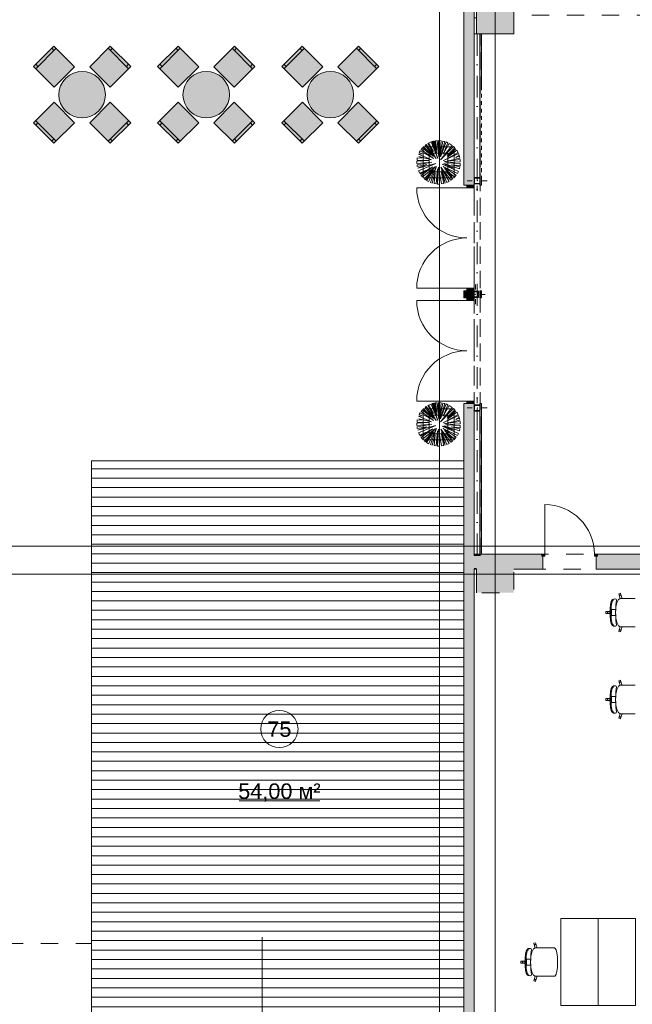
# Model space of a CAD drawing. Header units: millimetres. Extents: x -14761 to 157739, y -22400 to 107990.
# Tile 37 of 256: x 28786 to 38660, y 29070 to 44929. Entities that reach past the tile are written whole.
import ezdxf

# ---------------------------------------------------------------- set-up
doc = ezdxf.new("R2010")
doc.units = ezdxf.units.MM
doc.header["$MEASUREMENT"] = 0
for name, pattern in [('Невидимая', [391.222223, 282.222223, -109]), ('Штриховая', [564.444447, 282.222223, -282.222223]), ('Штрихпунктирная', [670.277762, 352.777767, -176.388884, 0, -141.111112])]:
    doc.linetypes.add(name, pattern=pattern)
for name, color, linetype in [('Интерьер - Мебель', 7, 'Continuous'), ('Конструктив - ГКЛ', 7, 'Continuous'), ('Конструктив - Колонны', 7, 'Continuous'), ('Конструктив - Стена сущ для Кладочного плана', 7, 'Continuous'), ('Конструктив - Стены Блок 200 нов', 7, 'Continuous'), ('Конструктив - Стены наружние фасад', 7, 'Continuous'), ('УЛИЦА_Стойки стропильные', 7, 'Continuous'), ('Элемент Модели - Зона', 7, 'Continuous'), ('Элемент модели - Зоны уличных помещений', 7, 'Continuous'), ('Элемент Модели - Оси', 7, 'Continuous'), ('Элемент модели - Оси Улица Бани', 7, 'Continuous')]:
    doc.layers.add(name, color=color, linetype=linetype)
doc.styles.add('СГЕНЕРИР_СТИЛЬ_1', font='txt')

msp = doc.modelspace()

# ---------------------------------------------------------------- hatches: boundary and pattern name
at = {"linetype": 'Continuous', "lineweight": 15, "true_color": 0xb1b1b1}
h = msp.add_hatch(dxfattribs=at)
h.set_pattern_fill('Настил_01', color=253, style=0, pattern_type=2)
h.set_pattern_definition([(0, (0, 0), (0, 152), [])])
h.paths.add_polyline_path([(35945, 28825), (35945, 37825), (29945, 37825), (29945, 28825)])
at = {"layer": 'Интерьер - Мебель', "linetype": 'Continuous', "lineweight": 0, "true_color": 0xffffff}
for points in [[(29342, 43843), (29671, 44172), (29339, 44504), (29010, 44175)], [(29915, 44172), (30244, 43843), (30576, 44175), (30247, 44504)], [(31342, 43843), (31671, 44172), (31339, 44504), (31010, 44175)], [(31915, 44172), (32244, 43843), (32576, 44175), (32247, 44504)], [(33342, 43843), (33671, 44172), (33339, 44504), (33010, 44175)], [(33915, 44172), (34244, 43843), (34576, 44175), (34247, 44504)], [(29528, 43986, 1), (30058, 43456, 1)], [(31528, 43986, 1), (32058, 43456, 1)], [(33528, 43986, 1), (34058, 43456, 1)], [(29671, 43270), (29342, 43599), (29010, 43266), (29339, 42938)], [(30244, 43599), (29915, 43270), (30247, 42938), (30576, 43266)], [(31671, 43270), (31342, 43599), (31010, 43266), (31339, 42938)], [(32244, 43599), (31915, 43270), (32247, 42938), (32576, 43266)], [(33671, 43270), (33342, 43599), (33010, 43266), (33339, 42938)], [(34244, 43599), (33915, 43270), (34247, 42938), (34576, 43266)]]:
    msp.add_hatch(color=7, dxfattribs=at).paths.add_polyline_path(points)
at = {"layer": 'Конструктив - ГКЛ', "linetype": 'Continuous', "lineweight": 0, "true_color": 0x000000}
for points in [[(36227, 44695), (36202, 44695), (36202, 42385), (36210, 42385), (36210, 42285), (36202, 42285), (36202, 42262), (36227, 42262)], [(36227, 40447), (36227, 40562), (36202, 40562), (36202, 40447)], [(36227, 38747), (36202, 38747), (36202, 38725), (36210, 38725), (36210, 38625), (36202, 38625), (36202, 36320), (36227, 36320)], [(36202, 36300), (36227, 36300), (36227, 36320), (36202, 36320)]]:
    msp.add_hatch(color=18, dxfattribs=at).paths.add_polyline_path(points)
at = {"layer": 'Конструктив - Колонны', "linetype": 'Continuous', "lineweight": 0, "true_color": 0x000000}
for points in [[(36150, 45300), (36150, 44700), (36750, 44700), (36750, 45300)], [(36150, 36300), (36150, 36100), (36750, 36100), (36750, 36300), (36227, 36300), (36202, 36300)], [(36150, 36100), (36150, 36080), (36750, 36080), (36750, 36082), (36750, 36100)], [(36750, 36080), (36150, 36080), (36150, 35700), (36750, 35700)]]:
    msp.add_hatch(color=18, dxfattribs=at).paths.add_polyline_path(points)
at = {"layer": 'Конструктив - Стены Блок 200 нов', "linetype": 'Continuous', "lineweight": 0, "true_color": 0x000000}
for points in [[(36202, 36320), (36110, 36320), (36110, 36300), (36202, 36300)], [(37200, 36320), (36227, 36320), (36227, 36300), (37200, 36300)], [(38100, 36300), (41880, 36300), (41880, 36320), (38100, 36320)], [(35990, 36100), (35990, 36300), (35960, 36300), (35960, 36100)], [(36110, 36100), (36110, 36300), (35990, 36300), (35990, 36100)], [(36110, 36300), (36110, 36100), (36150, 36100), (36150, 36300)], [(36750, 36100), (37200, 36100), (37200, 36290), (37200, 36300), (36750, 36300)], [(37220, 36080), (37220, 36290), (37200, 36290), (37200, 36100), (37200, 36080)], [(38100, 36080), (38100, 36100), (38100, 36290), (38080, 36290), (38080, 36080)], [(38100, 36300), (38100, 36290), (38100, 36100), (41900, 36100), (41900, 36300)], [(36110, 36100), (36110, 36080), (36150, 36080), (36150, 36100)], [(36750, 36080), (37200, 36080), (37200, 36100), (36750, 36100)], [(44700, 36100), (38100, 36100), (38100, 36080), (44700, 36080)]]:
    msp.add_hatch(color=18, dxfattribs=at).paths.add_polyline_path(points)
at = {"layer": 'Конструктив - Стены Блок 200 нов', "linetype": 'Continuous', "lineweight": 0, "true_color": 0x7f7f7f}
for points in [[(37200, 36320), (37200, 36290), (37250, 36290), (37250, 36320)], [(38100, 36290), (38100, 36320), (38050, 36320), (38050, 36290)]]:
    msp.add_hatch(color=8, dxfattribs=at).paths.add_polyline_path(points)
at = {"layer": 'Конструктив - Стены наружние фасад', "linetype": 'Continuous', "lineweight": 0, "true_color": 0x000000}
for points in [[(35945, 54100), (35945, 42262), (35960, 42262), (35960, 54100)], [(35990, 53700), (35960, 53700), (35960, 42262), (35990, 42262)], [(35990, 53700), (35990, 42262), (36110, 42262), (36110, 53700)], [(35945, 40447), (35960, 40447), (35960, 40562), (35945, 40562)], [(35960, 40562), (35960, 40447), (35990, 40447), (35990, 40562)], [(35990, 40447), (36110, 40447), (36110, 40455), (36080, 40455), (36080, 40555), (36110, 40555), (36110, 40562), (35990, 40562)], [(36110, 40547), (36088, 40547), (36088, 40463), (36110, 40463)], [(35945, 25850), (35960, 25850), (35960, 38747), (35945, 38747)], [(35990, 38747), (35960, 38747), (35960, 36300), (35990, 36300)], [(35990, 36300), (36110, 36300), (36110, 38747), (35990, 38747)], [(35960, 36100), (35960, 25850), (35990, 25850), (35990, 36100)], [(35990, 36100), (35990, 25850), (36110, 25850), (36110, 36100)]]:
    msp.add_hatch(color=18, dxfattribs=at).paths.add_polyline_path(points)
at = {"layer": 'Конструктив - Стены наружние фасад', "linetype": 'Continuous', "lineweight": 0, "true_color": 0x7f7f7f}
for points in [[(36110, 42262), (35995, 42262), (35995, 42223), (36110, 42223)], [(35995, 40562), (36110, 40562), (36110, 40603), (35995, 40603)], [(36110, 40447), (35995, 40447), (35995, 40407), (36110, 40407)], [(35995, 38747), (36110, 38747), (36110, 38787), (35995, 38787)]]:
    msp.add_hatch(color=8, dxfattribs=at).paths.add_polyline_path(points)
at = {"layer": 'УЛИЦА_Стойки стропильные', "linetype": 'Continuous', "lineweight": 0, "true_color": 0x424b4b}
for points in [[(36115, 42345), (36110, 42345), (36110, 42285), (36202, 42285), (36202, 42293), (36118, 42293), (36118, 42377), (36202, 42377), (36202, 42385), (36115, 42385)], [(36110, 42345), (36115, 42345), (36115, 42385), (36110, 42385)], [(36202, 42377), (36202, 42293), (36202, 42285), (36210, 42285), (36210, 42385), (36202, 42385)], [(36080, 40555), (36080, 40455), (36110, 40455), (36110, 40463), (36088, 40463), (36088, 40547), (36110, 40547), (36110, 40555)], [(36172, 40463), (36110, 40463), (36110, 40455), (36180, 40455), (36180, 40555), (36110, 40555), (36110, 40547), (36172, 40547)], [(36110, 38713), (36115, 38713), (36115, 38625), (36202, 38625), (36202, 38633), (36118, 38633), (36118, 38717), (36202, 38717), (36202, 38725), (36110, 38725)], [(36110, 38625), (36115, 38625), (36115, 38713), (36110, 38713)], [(36202, 38717), (36202, 38633), (36202, 38625), (36210, 38625), (36210, 38725), (36202, 38725)]]:
    msp.add_hatch(color=139, dxfattribs=at).paths.add_polyline_path(points)

# ---------------------------------------------------------------- linework, layer by layer
at = {"color": 7, "linetype": 'Continuous', "lineweight": 15}
msp.add_lwpolyline([(36150, 45300), (36750, 45300), (36750, 44700), (36150, 44700)], close=True, dxfattribs=at)
at = {"color": 7, "linetype": 'Continuous', "lineweight": 15, "flags": 128}
msp.add_lwpolyline([(35945, 28825), (35945, 37825), (29945, 37825), (29945, 28825)], close=True, dxfattribs=at)
at = {"layer": 'Интерьер - Мебель', "color": 7, "linetype": 'Continuous', "lineweight": 15}
for p, q in [((29045, 44140), (29374, 44469)), ((29339, 44433), (29303, 44469)), ((30212, 44469), (30541, 44140)), ((30247, 44433), (30283, 44469)), ((31045, 44140), (31374, 44469)), ((31339, 44433), (31303, 44469)), ((32212, 44469), (32541, 44140)), ((32247, 44433), (32283, 44469)), ((33045, 44140), (33374, 44469)), ((33339, 44433), (33303, 44469)), ((34212, 44469), (34541, 44140)), ((34247, 44433), (34283, 44469)), ((29081, 44175), (29045, 44210)), ((30506, 44175), (30541, 44210)), ((31081, 44175), (31045, 44210)), ((32506, 44175), (32541, 44210)), ((33081, 44175), (33045, 44210)), ((34506, 44175), (34541, 44210)), ((29374, 42973), (29045, 43302)), ((30541, 43302), (30212, 42973)), ((31374, 42973), (31045, 43302)), ((32541, 43302), (32212, 42973)), ((33374, 42973), (33045, 43302)), ((34541, 43302), (34212, 42973)), ((29081, 43266), (29045, 43231)), ((30506, 43266), (30541, 43231)), ((31081, 43266), (31045, 43231)), ((32506, 43266), (32541, 43231)), ((33081, 43266), (33045, 43231)), ((34506, 43266), (34541, 43231)), ((29339, 43008), (29303, 42973)), ((30247, 43008), (30283, 42973)), ((31339, 43008), (31303, 42973)), ((32247, 43008), (32283, 42973)), ((33339, 43008), (33303, 42973)), ((34247, 43008), (34283, 42973)), ((35515, 42981), (35487, 42978)), ((35487, 42978), (35510, 42827)), ((35544, 42713), (35515, 42981)), ((35581, 42979), (35538, 42981)), ((35538, 42981), (35544, 42713)), ((35559, 42724), (35581, 42979)), ((35277, 42864), (35256, 42838)), ((35256, 42838), (35454, 42692)), ((35418, 42746), (35277, 42864)), ((35288, 42881), (35288, 42381)), ((35788, 42881), (35288, 42881)), ((35456, 42728), (35293, 42881)), ((35293, 42881), (35418, 42746)), ((35340, 42920), (35319, 42904)), ((35319, 42904), (35456, 42728)), ((35498, 42693), (35340, 42920)), ((35456, 42806), (35362, 42934)), ((35362, 42934), (35498, 42693)), ((35416, 42959), (35375, 42941)), ((35375, 42941), (35456, 42806)), ((35523, 42695), (35416, 42959)), ((35445, 42969), (35432, 42965)), ((35432, 42965), (35523, 42695)), ((35508, 42778), (35445, 42969)), ((35474, 42975), (35453, 42971)), ((35453, 42971), (35508, 42778)), ((35510, 42827), (35474, 42975)), ((35607, 42975), (35559, 42724)), ((35567, 42719), (35637, 42967)), ((35658, 42960), (35567, 42719)), ((35567, 42672), (35759, 42903)), ((35780, 42884), (35567, 42672)), ((35637, 42967), (35607, 42975)), ((35611, 42762), (35687, 42948)), ((35710, 42936), (35611, 42762)), ((35687, 42948), (35658, 42960)), ((35678, 42741), (35798, 42866)), ((35813, 42848), (35678, 42741)), ((35679, 42716), (35813, 42848)), ((35830, 42825), (35679, 42716)), ((35759, 42903), (35710, 42936)), ((35798, 42866), (35780, 42884)), ((35788, 42381), (35788, 42881)), ((35851, 42790), (35830, 42825)), ((35195, 42703), (35190, 42667)), ((35190, 42667), (35379, 42659)), ((35270, 42698), (35195, 42703)), ((35271, 42767), (35214, 42764)), ((35214, 42764), (35425, 42670)), ((35425, 42670), (35219, 42723)), ((35219, 42723), (35270, 42698)), ((35241, 42816), (35226, 42790)), ((35226, 42790), (35271, 42767)), ((35454, 42692), (35241, 42816)), ((35388, 42781), (35388, 42481)), ((35688, 42781), (35388, 42781)), ((35609, 42656), (35851, 42790)), ((35859, 42772), (35609, 42656)), ((35630, 42641), (35882, 42700)), ((35885, 42678), (35630, 42641)), ((35688, 42481), (35688, 42781)), ((35813, 42711), (35870, 42744)), ((35874, 42730), (35813, 42711)), ((35870, 42744), (35859, 42772)), ((35882, 42700), (35874, 42730)), ((35888, 42638), (35885, 42678)), ((35379, 42659), (35188, 42648)), ((35188, 42648), (35188, 42615)), ((35188, 42615), (35428, 42635)), ((35428, 42635), (35190, 42592)), ((35190, 42592), (35194, 42564)), ((35194, 42564), (35348, 42594)), ((35201, 42536), (35492, 42612)), ((35348, 42594), (35201, 42536)), ((35492, 42612), (35215, 42496)), ((35233, 42459), (35325, 42501)), ((35243, 42443), (35444, 42561)), ((35325, 42501), (35243, 42443)), ((35444, 42561), (35258, 42422)), ((35279, 42396), (35487, 42563)), ((35487, 42563), (35309, 42367)), ((35327, 42351), (35454, 42506)), ((35454, 42506), (35343, 42340)), ((35376, 42321), (35503, 42564)), ((35503, 42564), (35409, 42306)), ((35498, 42283), (35518, 42525)), ((35518, 42525), (35519, 42281)), ((35555, 42281), (35537, 42556)), ((35537, 42556), (35586, 42284)), ((35708, 42325), (35573, 42555)), ((35573, 42555), (35735, 42342)), ((35644, 42297), (35586, 42511)), ((35586, 42511), (35668, 42306)), ((35857, 42486), (35593, 42604)), ((35593, 42604), (35792, 42532)), ((35820, 42423), (35611, 42566)), ((35611, 42566), (35840, 42453)), ((35792, 42532), (35624, 42610)), ((35624, 42610), (35872, 42526)), ((35754, 42401), (35632, 42533)), ((35632, 42533), (35793, 42391)), ((35648, 42625), (35888, 42638)), ((35888, 42613), (35648, 42625)), ((35881, 42561), (35743, 42591)), ((35743, 42591), (35884, 42575)), ((35872, 42526), (35881, 42561)), ((35884, 42575), (35888, 42613)), ((35215, 42496), (35233, 42459)), ((35258, 42422), (35279, 42396)), ((35288, 42381), (35788, 42381)), ((35309, 42367), (35327, 42351)), ((35388, 42481), (35688, 42481)), ((35434, 42297), (35484, 42460)), ((35484, 42460), (35464, 42289)), ((35621, 42291), (35577, 42486)), ((35577, 42486), (35644, 42297)), ((35764, 42364), (35652, 42489)), ((35652, 42489), (35754, 42401)), ((35735, 42342), (35764, 42364)), ((35793, 42391), (35820, 42423)), ((35840, 42453), (35857, 42486)), ((35343, 42340), (35376, 42321)), ((35409, 42306), (35434, 42297)), ((35464, 42289), (35498, 42283)), ((35519, 42281), (35555, 42281)), ((35586, 42284), (35621, 42291)), ((35668, 42306), (35708, 42325)), ((35340, 38700), (35319, 38684)), ((35498, 38473), (35340, 38700)), ((35456, 38586), (35362, 38714)), ((35362, 38714), (35498, 38473)), ((35416, 38739), (35375, 38721)), ((35375, 38721), (35456, 38586)), ((35523, 38475), (35416, 38739)), ((35445, 38748), (35432, 38745)), ((35432, 38745), (35523, 38475)), ((35508, 38558), (35445, 38748)), ((35474, 38755), (35453, 38751)), ((35453, 38751), (35508, 38558)), ((35510, 38607), (35474, 38755)), ((35515, 38760), (35487, 38757)), ((35487, 38757), (35510, 38607)), ((35544, 38493), (35515, 38760)), ((35581, 38759), (35538, 38761)), ((35538, 38761), (35544, 38493)), ((35559, 38504), (35581, 38759)), ((35607, 38754), (35559, 38504)), ((35567, 38499), (35637, 38747)), ((35658, 38740), (35567, 38499)), ((35637, 38747), (35607, 38754)), ((35611, 38542), (35687, 38728)), ((35710, 38716), (35611, 38542)), ((35687, 38728), (35658, 38740)), ((35759, 38683), (35710, 38716)), ((35271, 38547), (35214, 38543)), ((35214, 38543), (35425, 38450)), ((35241, 38596), (35226, 38569)), ((35226, 38569), (35271, 38547)), ((35454, 38471), (35241, 38596)), ((35277, 38644), (35256, 38618)), ((35256, 38618), (35454, 38471)), ((35418, 38525), (35277, 38644)), ((35288, 38661), (35288, 38161)), ((35788, 38661), (35288, 38661)), ((35456, 38507), (35293, 38661)), ((35293, 38661), (35418, 38525)), ((35319, 38684), (35456, 38507)), ((35388, 38561), (35388, 38261)), ((35688, 38561), (35388, 38561)), ((35567, 38452), (35759, 38683)), ((35780, 38664), (35567, 38452)), ((35609, 38436), (35851, 38569)), ((35859, 38552), (35609, 38436)), ((35678, 38520), (35798, 38646)), ((35813, 38628), (35678, 38520)), ((35679, 38496), (35813, 38628)), ((35830, 38605), (35679, 38496)), ((35688, 38261), (35688, 38561)), ((35798, 38646), (35780, 38664)), ((35788, 38161), (35788, 38661)), ((35851, 38569), (35830, 38605)), ((35870, 38524), (35859, 38552)), ((35379, 38439), (35188, 38428)), ((35188, 38428), (35188, 38395)), ((35188, 38395), (35428, 38414)), ((35195, 38483), (35190, 38447)), ((35190, 38447), (35379, 38439)), ((35428, 38414), (35190, 38372)), ((35270, 38478), (35195, 38483)), ((35201, 38316), (35492, 38392)), ((35492, 38392), (35215, 38276)), ((35425, 38450), (35219, 38502)), ((35219, 38502), (35270, 38478)), ((35857, 38266), (35593, 38383)), ((35593, 38383), (35792, 38312)), ((35792, 38312), (35624, 38390)), ((35624, 38390), (35872, 38306)), ((35630, 38421), (35882, 38479)), ((35885, 38458), (35630, 38421)), ((35648, 38405), (35888, 38418)), ((35888, 38393), (35648, 38405)), ((35813, 38491), (35870, 38524)), ((35874, 38509), (35813, 38491)), ((35882, 38479), (35874, 38509)), ((35884, 38355), (35888, 38393)), ((35888, 38418), (35885, 38458)), ((35190, 38372), (35194, 38344)), ((35194, 38344), (35348, 38374)), ((35348, 38374), (35201, 38316)), ((35215, 38276), (35233, 38239)), ((35233, 38239), (35325, 38281)), ((35243, 38222), (35444, 38341)), ((35325, 38281), (35243, 38222)), ((35444, 38341), (35258, 38201)), ((35279, 38175), (35487, 38343)), ((35487, 38343), (35309, 38146)), ((35327, 38131), (35454, 38285)), ((35454, 38285), (35343, 38120)), ((35376, 38100), (35503, 38344)), ((35388, 38261), (35688, 38261)), ((35503, 38344), (35409, 38085)), ((35434, 38077), (35484, 38240)), ((35484, 38240), (35464, 38069)), ((35498, 38063), (35518, 38305)), ((35518, 38305), (35519, 38061)), ((35555, 38061), (35537, 38336)), ((35537, 38336), (35586, 38064)), ((35708, 38105), (35573, 38334)), ((35573, 38334), (35735, 38122)), ((35621, 38071), (35577, 38266)), ((35577, 38266), (35644, 38077)), ((35644, 38077), (35586, 38290)), ((35586, 38290), (35668, 38086)), ((35820, 38203), (35611, 38346)), ((35611, 38346), (35840, 38233)), ((35754, 38181), (35632, 38313)), ((35632, 38313), (35793, 38171)), ((35764, 38143), (35652, 38269)), ((35652, 38269), (35754, 38181)), ((35881, 38341), (35743, 38370)), ((35743, 38370), (35884, 38355)), ((35840, 38233), (35857, 38266)), ((35872, 38306), (35881, 38341)), ((35258, 38201), (35279, 38175)), ((35288, 38161), (35788, 38161)), ((35309, 38146), (35327, 38131)), ((35343, 38120), (35376, 38100)), ((35409, 38085), (35434, 38077)), ((35464, 38069), (35498, 38063)), ((35519, 38061), (35555, 38061)), ((35586, 38064), (35621, 38071)), ((35668, 38086), (35708, 38105)), ((35735, 38122), (35764, 38143)), ((35793, 38171), (35820, 38203)), ((38444, 35683), (38442, 35679)), ((38467, 35690), (38444, 35683)), ((38470, 35688), (38467, 35690)), ((38482, 35653), (38470, 35688)), ((38313, 35537), (38309, 35511)), ((38321, 35557), (38313, 35537)), ((38341, 35588), (38321, 35557)), ((38324, 35509), (38329, 35534)), ((38329, 35534), (38336, 35555)), ((38336, 35555), (38343, 35568)), ((38354, 35598), (38341, 35588)), ((38343, 35568), (38353, 35580)), ((38353, 35580), (38359, 35589)), ((38390, 35601), (38354, 35598)), ((38359, 35589), (38365, 35595)), ((38365, 35595), (38367, 35599)), ((38402, 35595), (38390, 35601)), ((38396, 35503), (38402, 35549)), ((38411, 35542), (38396, 35468)), ((38405, 35577), (38402, 35595)), ((38402, 35549), (38405, 35577)), ((38435, 35592), (38411, 35542)), ((38463, 35609), (38435, 35592)), ((38442, 35679), (38453, 35643)), ((38454, 35655), (38453, 35649)), ((38453, 35649), (38453, 35643)), ((38453, 35643), (38463, 35609)), ((38458, 35659), (38454, 35655)), ((38463, 35662), (38458, 35659)), ((38469, 35663), (38463, 35662)), ((38463, 35609), (38463, 35609)), ((38463, 35609), (38497, 35609)), ((38474, 35661), (38469, 35663)), ((38479, 35658), (38474, 35661)), ((38482, 35653), (38479, 35658)), ((38497, 35609), (38482, 35653)), ((38707, 35609), (38497, 35609)), ((38238, 35395), (38235, 35392)), ((38235, 35392), (38235, 35380)), ((38235, 35368), (38235, 35380)), ((38238, 35365), (38235, 35368)), ((38275, 35395), (38238, 35395)), ((38275, 35365), (38238, 35365)), ((38261, 35386), (38260, 35380)), ((38261, 35374), (38260, 35380)), ((38264, 35391), (38261, 35386)), ((38264, 35369), (38261, 35374)), ((38269, 35394), (38264, 35391)), ((38269, 35366), (38264, 35369)), ((38275, 35395), (38269, 35394)), ((38275, 35365), (38269, 35366)), ((38325, 35397), (38275, 35395)), ((38325, 35363), (38275, 35365)), ((38302, 35438), (38300, 35380)), ((38302, 35322), (38300, 35380)), ((38309, 35511), (38302, 35438)), ((38316, 35380), (38317, 35413)), ((38316, 35380), (38317, 35347)), ((38317, 35413), (38318, 35446)), ((38318, 35446), (38321, 35479)), ((38321, 35479), (38324, 35509)), ((38354, 35430), (38325, 35430)), ((38325, 35430), (38325, 35397)), ((38325, 35397), (38325, 35380)), ((38325, 35363), (38325, 35380)), ((38393, 35430), (38354, 35430)), ((38389, 35380), (38392, 35452)), ((38389, 35380), (38392, 35308)), ((38393, 35430), (38390, 35380)), ((38393, 35330), (38390, 35380)), ((38392, 35452), (38396, 35503)), ((38396, 35468), (38393, 35430)), ((38309, 35249), (38302, 35322)), ((38313, 35223), (38309, 35249)), ((38321, 35203), (38313, 35223)), ((38317, 35347), (38318, 35314)), ((38318, 35314), (38321, 35281)), ((38321, 35281), (38324, 35251)), ((38324, 35251), (38329, 35226)), ((38325, 35330), (38325, 35363)), ((38354, 35330), (38325, 35330)), ((38329, 35226), (38336, 35205)), ((38393, 35330), (38354, 35330)), ((38392, 35308), (38396, 35257)), ((38396, 35292), (38393, 35330)), ((38411, 35218), (38396, 35292)), ((38396, 35257), (38402, 35211)), ((38402, 35211), (38405, 35183)), ((38435, 35168), (38411, 35218)), ((38341, 35172), (38321, 35203)), ((38336, 35205), (38343, 35192)), ((38354, 35162), (38341, 35172)), ((38343, 35192), (38353, 35180)), ((38353, 35180), (38359, 35171)), ((38390, 35159), (38354, 35162)), ((38359, 35171), (38365, 35165)), ((38365, 35165), (38367, 35161)), ((38402, 35165), (38390, 35159)), ((38405, 35183), (38402, 35165)), ((38463, 35151), (38435, 35168)), ((38442, 35081), (38453, 35117)), ((38444, 35077), (38442, 35081)), ((38467, 35070), (38444, 35077)), ((38453, 35117), (38463, 35151)), ((38453, 35111), (38453, 35117)), ((38454, 35105), (38453, 35111)), ((38458, 35101), (38454, 35105)), ((38463, 35098), (38458, 35101)), ((38463, 35151), (38463, 35151)), ((38463, 35151), (38497, 35151)), ((38469, 35097), (38463, 35098)), ((38470, 35072), (38467, 35070)), ((38474, 35099), (38469, 35097)), ((38482, 35107), (38470, 35072)), ((38479, 35102), (38474, 35099)), ((38482, 35107), (38479, 35102)), ((38497, 35151), (38482, 35107)), ((38707, 35151), (38497, 35151)), ((38444, 34283), (38442, 34279)), ((38442, 34279), (38453, 34243)), ((38467, 34290), (38444, 34283)), ((38454, 34255), (38453, 34249)), ((38458, 34259), (38454, 34255)), ((38463, 34262), (38458, 34259)), ((38469, 34263), (38463, 34262)), ((38470, 34288), (38467, 34290)), ((38474, 34261), (38469, 34263)), ((38482, 34253), (38470, 34288)), ((38479, 34258), (38474, 34261)), ((38482, 34253), (38479, 34258)), ((38309, 34111), (38302, 34038)), ((38313, 34137), (38309, 34111)), ((38321, 34157), (38313, 34137)), ((38341, 34188), (38321, 34157)), ((38321, 34079), (38324, 34109)), ((38324, 34109), (38329, 34134)), ((38329, 34134), (38336, 34155)), ((38336, 34155), (38343, 34168)), ((38354, 34198), (38341, 34188)), ((38343, 34168), (38353, 34180)), ((38353, 34180), (38359, 34189)), ((38390, 34201), (38354, 34198)), ((38359, 34189), (38365, 34195)), ((38365, 34195), (38367, 34199)), ((38402, 34195), (38390, 34201)), ((38392, 34052), (38396, 34103)), ((38396, 34103), (38402, 34149)), ((38411, 34142), (38396, 34068)), ((38405, 34177), (38402, 34195)), ((38402, 34149), (38405, 34177)), ((38435, 34192), (38411, 34142)), ((38463, 34209), (38435, 34192)), ((38453, 34249), (38453, 34243)), ((38453, 34243), (38463, 34209)), ((38463, 34209), (38463, 34209)), ((38463, 34209), (38497, 34209)), ((38497, 34209), (38482, 34253)), ((38707, 34209), (38497, 34209)), ((38238, 33995), (38235, 33992)), ((38235, 33992), (38235, 33980)), ((38235, 33968), (38235, 33980)), ((38238, 33965), (38235, 33968)), ((38275, 33995), (38238, 33995)), ((38275, 33965), (38238, 33965)), ((38261, 33986), (38260, 33980)), ((38261, 33974), (38260, 33980)), ((38264, 33991), (38261, 33986)), ((38264, 33969), (38261, 33974)), ((38269, 33994), (38264, 33991)), ((38269, 33966), (38264, 33969)), ((38275, 33995), (38269, 33994)), ((38275, 33965), (38269, 33966)), ((38325, 33997), (38275, 33995)), ((38325, 33963), (38275, 33965)), ((38302, 34038), (38300, 33980)), ((38302, 33922), (38300, 33980)), ((38316, 33980), (38317, 34013)), ((38316, 33980), (38317, 33947)), ((38317, 34013), (38318, 34046)), ((38317, 33947), (38318, 33914)), ((38318, 34046), (38321, 34079)), ((38354, 34030), (38325, 34030)), ((38325, 34030), (38325, 33997)), ((38325, 33997), (38325, 33980)), ((38325, 33963), (38325, 33980)), ((38325, 33930), (38325, 33963)), ((38393, 34030), (38354, 34030)), ((38389, 33980), (38392, 34052)), ((38389, 33980), (38392, 33908)), ((38393, 34030), (38390, 33980)), ((38393, 33930), (38390, 33980)), ((38396, 34068), (38393, 34030)), ((38309, 33849), (38302, 33922)), ((38313, 33823), (38309, 33849)), ((38321, 33803), (38313, 33823)), ((38318, 33914), (38321, 33881)), ((38321, 33881), (38324, 33851)), ((38341, 33772), (38321, 33803)), ((38324, 33851), (38329, 33826)), ((38354, 33930), (38325, 33930)), ((38329, 33826), (38336, 33805)), ((38336, 33805), (38343, 33792)), ((38343, 33792), (38353, 33780)), ((38353, 33780), (38359, 33771)), ((38393, 33930), (38354, 33930)), ((38392, 33908), (38396, 33857)), ((38396, 33892), (38393, 33930)), ((38411, 33818), (38396, 33892)), ((38396, 33857), (38402, 33811)), ((38402, 33811), (38405, 33783)), ((38405, 33783), (38402, 33765)), ((38435, 33768), (38411, 33818)), ((38354, 33762), (38341, 33772)), ((38390, 33759), (38354, 33762)), ((38359, 33771), (38365, 33765)), ((38365, 33765), (38367, 33761)), ((38402, 33765), (38390, 33759)), ((38463, 33751), (38435, 33768)), ((38442, 33681), (38453, 33717)), ((38444, 33677), (38442, 33681)), ((38467, 33670), (38444, 33677)), ((38453, 33717), (38463, 33751)), ((38453, 33711), (38453, 33717)), ((38454, 33705), (38453, 33711)), ((38458, 33701), (38454, 33705)), ((38463, 33698), (38458, 33701)), ((38463, 33751), (38463, 33751)), ((38463, 33751), (38497, 33751)), ((38469, 33697), (38463, 33698)), ((38470, 33672), (38467, 33670)), ((38474, 33699), (38469, 33697)), ((38482, 33707), (38470, 33672)), ((38479, 33702), (38474, 33699)), ((38482, 33707), (38479, 33702)), ((38497, 33751), (38482, 33707)), ((38707, 33751), (38497, 33751)), ((37093, 29979), (37065, 29962)), ((37074, 30053), (37072, 30049)), ((37072, 30049), (37083, 30013)), ((37097, 30060), (37074, 30053)), ((37084, 30025), (37083, 30019)), ((37083, 30019), (37083, 30013)), ((37083, 30013), (37093, 29979)), ((37088, 30029), (37084, 30025)), ((37093, 30032), (37088, 30029)), ((37099, 30033), (37093, 30032)), ((37093, 29979), (37093, 29979)), ((37093, 29979), (37127, 29979)), ((37100, 30058), (37097, 30060)), ((37104, 30031), (37099, 30033)), ((37112, 30023), (37100, 30058)), ((37109, 30028), (37104, 30031)), ((37112, 30023), (37109, 30028)), ((37127, 29979), (37112, 30023)), ((37337, 29979), (37127, 29979)), ((37373, 29979), (37337, 29979)), ((37404, 29979), (37373, 29979)), ((37412, 29975), (37404, 29979)), ((37433, 29948), (37412, 29975)), ((36939, 29881), (36932, 29808)), ((36943, 29907), (36939, 29881)), ((36951, 29927), (36943, 29907)), ((36947, 29783), (36948, 29816)), ((36948, 29816), (36951, 29849)), ((36971, 29958), (36951, 29927)), ((36951, 29849), (36954, 29879)), ((36954, 29879), (36959, 29904)), ((36959, 29904), (36966, 29925)), ((36966, 29925), (36973, 29938)), ((36984, 29968), (36971, 29958)), ((36973, 29938), (36983, 29950)), ((36983, 29950), (36989, 29959)), ((37020, 29971), (36984, 29968)), ((36989, 29959), (36995, 29965)), ((36995, 29965), (36997, 29969)), ((37019, 29750), (37022, 29822)), ((37032, 29965), (37020, 29971)), ((37022, 29822), (37026, 29873)), ((37026, 29838), (37023, 29800)), ((37026, 29873), (37032, 29919)), ((37041, 29912), (37026, 29838)), ((37035, 29947), (37032, 29965)), ((37032, 29919), (37035, 29947)), ((37065, 29962), (37041, 29912)), ((37434, 29946), (37433, 29948)), ((37445, 29900), (37434, 29946)), ((37452, 29831), (37445, 29900)), ((37452, 29830), (37452, 29831)), ((37455, 29750), (37452, 29830)), ((36868, 29765), (36865, 29762)), ((36865, 29762), (36865, 29750)), ((36865, 29738), (36865, 29750)), ((36868, 29735), (36865, 29738)), ((36905, 29765), (36868, 29765)), ((36905, 29735), (36868, 29735)), ((36891, 29756), (36890, 29750)), ((36891, 29744), (36890, 29750)), ((36894, 29761), (36891, 29756)), ((36894, 29739), (36891, 29744)), ((36899, 29764), (36894, 29761)), ((36899, 29736), (36894, 29739)), ((36905, 29765), (36899, 29764)), ((36905, 29735), (36899, 29736)), ((36955, 29767), (36905, 29765)), ((36955, 29733), (36905, 29735)), ((36932, 29808), (36930, 29750)), ((36932, 29692), (36930, 29750)), ((36939, 29619), (36932, 29692)), ((36946, 29750), (36947, 29783)), ((36946, 29750), (36947, 29717)), ((36947, 29717), (36948, 29684)), ((36948, 29684), (36951, 29651)), ((36984, 29800), (36955, 29800)), ((36955, 29800), (36955, 29767)), ((36955, 29767), (36955, 29750)), ((36955, 29733), (36955, 29750)), ((36955, 29700), (36955, 29733)), ((36984, 29700), (36955, 29700)), ((37023, 29800), (36984, 29800)), ((37023, 29700), (36984, 29700)), ((37019, 29750), (37022, 29678)), ((37023, 29800), (37020, 29750)), ((37023, 29700), (37020, 29750)), ((37022, 29678), (37026, 29627)), ((37026, 29662), (37023, 29700)), ((37041, 29588), (37026, 29662)), ((37452, 29669), (37445, 29600)), ((37455, 29750), (37452, 29670)), ((37452, 29670), (37452, 29669)), ((36943, 29593), (36939, 29619)), ((36951, 29573), (36943, 29593)), ((36951, 29651), (36954, 29621)), ((36971, 29542), (36951, 29573)), ((36954, 29621), (36959, 29596)), ((36959, 29596), (36966, 29575)), ((36966, 29575), (36973, 29562)), ((36984, 29532), (36971, 29542)), ((36973, 29562), (36983, 29550)), ((36983, 29550), (36989, 29541)), ((37020, 29529), (36984, 29532)), ((36989, 29541), (36995, 29535)), ((36995, 29535), (36997, 29531)), ((37032, 29535), (37020, 29529)), ((37026, 29627), (37032, 29581)), ((37032, 29581), (37035, 29553)), ((37035, 29553), (37032, 29535)), ((37065, 29538), (37041, 29588)), ((37093, 29521), (37065, 29538)), ((37083, 29487), (37093, 29521)), ((37093, 29521), (37093, 29521)), ((37093, 29521), (37127, 29521)), ((37127, 29521), (37112, 29477)), ((37337, 29521), (37127, 29521)), ((37373, 29521), (37337, 29521)), ((37404, 29521), (37373, 29521)), ((37412, 29525), (37404, 29521)), ((37433, 29552), (37412, 29525)), ((37434, 29554), (37433, 29552)), ((37445, 29600), (37434, 29554)), ((37072, 29451), (37083, 29487)), ((37074, 29447), (37072, 29451)), ((37097, 29440), (37074, 29447)), ((37083, 29481), (37083, 29487)), ((37084, 29475), (37083, 29481)), ((37088, 29471), (37084, 29475)), ((37093, 29468), (37088, 29471)), ((37099, 29467), (37093, 29468)), ((37100, 29442), (37097, 29440)), ((37104, 29469), (37099, 29467)), ((37112, 29477), (37100, 29442)), ((37109, 29472), (37104, 29469)), ((37112, 29477), (37109, 29472))]:
    msp.add_line(p, q, dxfattribs=at)
at = {"layer": 'Интерьер - Мебель', "color": 7, "linetype": 'Continuous', "lineweight": 15, "flags": 128}
for points in [[(29342, 43843), (29671, 44172), (29339, 44504), (29010, 44175)], [(29915, 44172), (30244, 43843), (30576, 44175), (30247, 44504)], [(31342, 43843), (31671, 44172), (31339, 44504), (31010, 44175)], [(31915, 44172), (32244, 43843), (32576, 44175), (32247, 44504)], [(33342, 43843), (33671, 44172), (33339, 44504), (33010, 44175)], [(33915, 44172), (34244, 43843), (34576, 44175), (34247, 44504)], [(29671, 43270), (29342, 43599), (29010, 43266), (29339, 42938)], [(30244, 43599), (29915, 43270), (30247, 42938), (30576, 43266)], [(31671, 43270), (31342, 43599), (31010, 43266), (31339, 42938)], [(32244, 43599), (31915, 43270), (32247, 42938), (32576, 43266)], [(33671, 43270), (33342, 43599), (33010, 43266), (33339, 42938)], [(34244, 43599), (33915, 43270), (34247, 42938), (34576, 43266)], [(38110, 29050), (38110, 30450), (37510, 30450), (37510, 29050)], [(38110, 29050), (38110, 30450), (38710, 30450), (38710, 29050)]]:
    msp.add_lwpolyline(points, close=True, dxfattribs=at)
for points in [[(29528, 43986, 1), (30058, 43456, 1)], [(31528, 43986, 1), (32058, 43456, 1)], [(33528, 43986, 1), (34058, 43456, 1)]]:
    msp.add_lwpolyline(points, format="xyb", close=True, dxfattribs=at)
at = {"layer": 'Конструктив - ГКЛ', "color": 7, "linetype": 'Continuous', "lineweight": 15, "flags": 128}
for points in [[(36202, 44695), (36202, 42385)], [(36227, 43795), (36227, 44695)], [(36227, 43675), (36227, 43735)], [(36227, 43555), (36227, 43615)], [(36227, 43435), (36227, 43495)], [(36227, 43315), (36227, 43375)], [(36227, 43195), (36227, 43255)], [(36227, 43075), (36227, 43135)], [(36227, 42955), (36227, 43015)], [(36227, 42835), (36227, 42895)], [(36227, 42715), (36227, 42775)], [(36227, 42595), (36227, 42655)], [(36227, 42475), (36227, 42535)], [(36227, 42262), (36227, 42415)], [(36202, 42285), (36202, 42262)], [(36202, 42262), (36227, 42262)], [(36227, 40562), (36202, 40562)], [(36202, 40562), (36202, 40447)], [(36202, 40447), (36227, 40447)], [(36227, 40447), (36227, 40562)], [(36202, 38747), (36227, 38747)], [(36202, 38747), (36202, 38725)], [(36227, 36325), (36227, 38747)], [(36202, 38625), (36202, 36325)]]:
    msp.add_lwpolyline(points, dxfattribs=at)
at = {"layer": 'Конструктив - Колонны', "color": 7, "linetype": 'Continuous', "lineweight": 15}
for p, q in [((36450, 44920), (36450, 44620)), ((36450, 36080), (36450, 36380)), ((36370, 36000), (36070, 36000)), ((36530, 36000), (36830, 36000)), ((36450, 35920), (36450, 35620))]:
    msp.add_line(p, q, dxfattribs=at)
at = {"layer": 'Конструктив - Колонны', "color": 7, "linetype": 'Continuous', "lineweight": 15, "flags": 128}
for points in [[(36150, 45300), (36150, 44700)], [(36150, 36080), (36150, 35700)]]:
    msp.add_lwpolyline(points, dxfattribs=at)
at = {"layer": 'Конструктив - Колонны', "color": 7, "linetype": 'Continuous', "lineweight": 15}
msp.add_point((36450, 36000), dxfattribs=at)
at = {"layer": 'Конструктив - Стена сущ для Кладочного плана', "color": 7, "linetype": 'Невидимая', "lineweight": 15}
for p, q in [((36110, 36300), (36110, 44700)), ((36210, 44700), (36110, 44700)), ((36210, 36300), (36210, 44700)), ((36210, 36300), (36110, 36300))]:
    msp.add_line(p, q, dxfattribs=at)
at = {"layer": 'Конструктив - Стена сущ для Кладочного плана', "color": 7, "linetype": 'Штрихпунктирная', "lineweight": 15}
msp.add_line((36160, 36300), (36160, 44700), dxfattribs=at)
at = {"layer": 'Конструктив - Стены Блок 200 нов', "color": 7, "linetype": 'Continuous', "lineweight": 15}
for p, q in [((37250, 36320), (37250, 37120)), ((37200, 36320), (37200, 36300)), ((37200, 36320), (37250, 36320)), ((37200, 36290), (37200, 36320)), ((37200, 36320), (37200, 36300)), ((37200, 36320), (37200, 36300)), ((37250, 36320), (37250, 36290)), ((38050, 36290), (38050, 36320)), ((38050, 36320), (38100, 36320)), ((38100, 36320), (38100, 36300)), ((38100, 36320), (38100, 36290)), ((38100, 36320), (38100, 36300)), ((38100, 36320), (38100, 36300)), ((37200, 36300), (37200, 36290)), ((37200, 36300), (37200, 36290)), ((37200, 36300), (37200, 36290)), ((37250, 36290), (37200, 36290)), ((37220, 36290), (37220, 36080)), ((37220, 36290), (37220, 36080)), ((38100, 36290), (38050, 36290)), ((38080, 36290), (38080, 36080)), ((38080, 36290), (38080, 36080)), ((38100, 36300), (38100, 36290)), ((38100, 36300), (38100, 36290)), ((38100, 36300), (38100, 36290)), ((37200, 36080), (37220, 36080)), ((37200, 36080), (37220, 36080)), ((38100, 36080), (38080, 36080)), ((38100, 36080), (38080, 36080))]:
    msp.add_line(p, q, dxfattribs=at)
at = {"layer": 'Конструктив - Стены Блок 200 нов', "color": 7, "linetype": 'Continuous', "lineweight": 15, "flags": 128}
for points in [[(36202, 36320), (36110, 36320)], [(37200, 36320), (36227, 36320)], [(41880, 36320), (38100, 36320)], [(36110, 36080), (36150, 36080)], [(36750, 36080), (37200, 36080)], [(38100, 36080), (44700, 36080)]]:
    msp.add_lwpolyline(points, dxfattribs=at)
at = {"layer": 'Конструктив - Стены Блок 200 нов', "color": 7, "linetype": 'Continuous', "lineweight": 15}
msp.add_arc((37250, 36320), 800, 0, 90, dxfattribs=at)
at = {"layer": 'Конструктив - Стены наружние фасад', "color": 7, "linetype": 'Continuous', "lineweight": 15}
for p, q in [((35995, 42223), (35185, 42223)), ((35960, 42262), (35945, 42262)), ((35960, 42262), (35945, 42262)), ((35990, 42262), (35960, 42262)), ((35990, 42262), (35960, 42262)), ((35995, 42262), (35990, 42262)), ((35995, 42262), (35990, 42262)), ((36110, 42262), (35995, 42262)), ((35995, 42223), (35995, 42262)), ((35995, 42262), (36110, 42262)), ((36110, 42262), (35995, 42262)), ((36110, 42262), (35995, 42262)), ((36110, 42223), (35995, 42223)), ((36110, 42262), (36110, 42223)), ((35995, 40603), (35185, 40603)), ((35995, 40562), (35995, 40603)), ((35995, 40603), (36110, 40603)), ((36110, 40603), (36110, 40562)), ((35960, 40562), (35945, 40562)), ((35960, 40562), (35945, 40562)), ((35960, 40447), (35945, 40447)), ((35960, 40447), (35945, 40447)), ((35990, 40562), (35960, 40562)), ((35990, 40562), (35960, 40562)), ((35990, 40447), (35960, 40447)), ((35990, 40447), (35960, 40447)), ((35995, 40562), (35990, 40562)), ((35995, 40562), (35990, 40562)), ((35995, 40447), (35990, 40447)), ((35995, 40447), (35990, 40447)), ((36110, 40562), (35995, 40562)), ((36110, 40562), (35995, 40562)), ((36110, 40562), (35995, 40562)), ((36110, 40562), (35995, 40562)), ((36110, 40447), (35995, 40447)), ((35995, 40407), (35995, 40447)), ((35995, 40447), (36110, 40447)), ((36110, 40447), (35995, 40447)), ((36110, 40447), (35995, 40447)), ((36110, 40447), (36110, 40407)), ((35995, 40407), (35185, 40407)), ((36110, 40407), (35995, 40407)), ((35995, 38787), (35185, 38787)), ((35960, 38747), (35945, 38747)), ((35960, 38747), (35945, 38747)), ((35990, 38747), (35960, 38747)), ((35990, 38747), (35960, 38747)), ((35995, 38747), (35990, 38747)), ((35995, 38747), (35990, 38747)), ((35995, 38747), (35995, 38787)), ((35995, 38787), (36110, 38787)), ((36110, 38747), (35995, 38747)), ((36110, 38747), (35995, 38747)), ((36110, 38747), (35995, 38747)), ((36110, 38747), (35995, 38747)), ((36110, 38787), (36110, 38747))]:
    msp.add_line(p, q, dxfattribs=at)
at = {"layer": 'Конструктив - Стены наружние фасад', "color": 7, "linetype": 'Continuous', "lineweight": 15, "flags": 128}
for points in [[(35945, 54100), (35945, 42262)], [(36110, 44700), (36110, 45300)], [(36110, 42385), (36110, 44695)], [(36110, 42262), (36110, 42285)], [(35945, 40562), (35945, 40447)], [(36110, 40555), (36110, 40562)], [(36110, 40463), (36110, 40547)], [(36110, 40447), (36110, 40455)], [(35945, 38747), (35945, 25850)], [(36110, 38725), (36110, 38747)], [(36110, 36325), (36110, 38625)], [(36110, 35700), (36110, 36080)], [(36110, 27668), (36110, 35695)]]:
    msp.add_lwpolyline(points, dxfattribs=at)
at = {"layer": 'Конструктив - Стены наружние фасад', "color": 7, "linetype": 'Continuous', "lineweight": 15}
for centre, start, end in [((35995, 42223), 180, 270), ((35995, 40603), 90, 180), ((35995, 40407), 180, 270), ((35995, 38787), 90, 180)]:
    msp.add_arc(centre, 810, start, end, dxfattribs=at)
at = {"layer": 'УЛИЦА_Стойки стропильные', "color": 7, "linetype": 'Continuous', "lineweight": 15}
for p, q in [((36160, 42415), (36160, 42495)), ((36080, 42335), (36000, 42335)), ((36160, 42255), (36160, 42175)), ((36240, 42335), (36320, 42335)), ((36130, 40585), (36130, 40665)), ((36050, 40505), (35970, 40505)), ((36210, 40505), (36290, 40505)), ((36130, 40425), (36130, 40345)), ((36160, 38755), (36160, 38835)), ((36080, 38675), (36000, 38675)), ((36160, 38595), (36160, 38515)), ((36240, 38675), (36320, 38675))]:
    msp.add_line(p, q, dxfattribs=at)
at = {"layer": 'УЛИЦА_Стойки стропильные', "color": 7, "linetype": 'Continuous', "lineweight": 15, "flags": 128}
for points in [[(36202, 42385), (36115, 42385)], [(36202, 42293), (36118, 42293), (36118, 42377), (36202, 42377)], [(36202, 42377), (36202, 42293)], [(36110, 42285), (36202, 42285)], [(36110, 40455), (36180, 40455), (36180, 40555), (36110, 40555)], [(36110, 40547), (36172, 40547), (36172, 40463), (36110, 40463)], [(36202, 38725), (36110, 38725)], [(36202, 38633), (36118, 38633), (36118, 38717), (36202, 38717)], [(36202, 38717), (36202, 38633)], [(36115, 38625), (36202, 38625)]]:
    msp.add_lwpolyline(points, dxfattribs=at)
at = {"layer": 'УЛИЦА_Стойки стропильные', "color": 7, "linetype": 'Continuous', "lineweight": 15}
for p in [(36160, 42335), (36130, 40505), (36160, 38675)]:
    msp.add_point(p, dxfattribs=at)
at = {"layer": 'Элемент Модели - Зона', "color": 7, "linetype": 'Штриховая', "lineweight": 15, "flags": 128}
for points in [[(36150, 44957), (36110, 44957), (36110, 36320), (41880, 36320), (41880, 39142), (45143, 42405), (45157, 42391), (45157, 42420), (63300, 42420), (63300, 42400), (77400, 42400), (77400, 42420), (114081, 42420), (117317, 39177), (117320, 38842), (117320, 36305), (117360, 36305), (117360, 34300), (117120, 34300), (117120, 35700), (116700, 35700), (116700, 36100), (108300, 36100), (108300, 35700), (107700, 35700), (107700, 36100), (99320, 36100), (99320, 26970), (107700, 26970), (107700, 27650), (108300, 27650), (108300, 26460), (112380, 26460), (112380, 27370), (112500, 27370), (112500, 21180), (117120, 21180), (117120, 26250), (116650, 26250), (116650, 27750), (117120, 27750), (117120, 32800), (117360, 32800), (117360, 20150), (117120, 20150), (117120, 20940), (99320, 20940), (99320, 14650), (117120, 14650), (117120, 17700), (116700, 17700), (116700, 18326), (117120, 18326), (117120, 18650), (117360, 18650), (117360, 18320), (120850, 18320), (120850, 37205), (120239, 37205), (120239, 45000), (125700, 45000), (125700, 45300), (126300, 45300), (126300, 45000), (141025, 45000), (141025, 45100), (140125, 45100), (140125, 47500), (132700, 47500), (132700, 53680), (130530, 53680), (130530, 54300), (129183, 54300), (126300, 54300), (126300, 53700), (125700, 53700), (125700, 54213), (124800, 54213), (117300, 54213), (117300, 53700), (116700, 53700), (116700, 54213), (108300, 54213), (108300, 53700), (107700, 53700), (107700, 54213), (99300, 54213), (99300, 53700), (98700, 53700), (98700, 54213), (90650, 54213), (90650, 53700), (90050, 53700), (89950, 53700), (89950, 48633), (77450, 48633), (77450, 53800), (77450, 61690), (77460, 61690), (77460, 67850), (74720, 67850), (74720, 59730), (73965, 59730), (73965, 54212), (72300, 54212), (72300, 53700), (71700, 53700), (71700, 54212), (63300, 54212), (63300, 53700), (62700, 53700), (62700, 54212), (61025, 54212), (61025, 46500), (61025, 45000), (54300, 45000), (54300, 44700), (53700, 44700), (53700, 45000), (45300, 45000), (45300, 44700), (44700, 44700), (44700, 45000), (36750, 45000), (36750, 44700), (36150, 44700)], [(36110, 27663), (45180, 27663), (45180, 35700), (44700, 35700), (44700, 36080), (36750, 36080), (36750, 35700), (36150, 35700), (36150, 36080), (36110, 36080)]]:
    msp.add_lwpolyline(points, close=True, dxfattribs=at)
at = {"layer": 'Элемент модели - Зоны уличных помещений', "color": 7, "linetype": 'Continuous', "lineweight": 15}
msp.add_line((32322, 32350), (33622, 32350), dxfattribs=at)
at = {"layer": 'Элемент модели - Зоны уличных помещений', "color": 7, "linetype": 'Continuous', "lineweight": 15, "flags": 128}
msp.add_lwpolyline([(33272, 33504, 1), (32672, 33504, 1)], format="xyb", close=True, dxfattribs=at)
at = {"layer": 'Элемент модели - Зоны уличных помещений', "color": 7, "linetype": 'Штриховая', "lineweight": 15, "flags": 128}
msp.add_lwpolyline([(-10489, 25550), (-9847, 25550), (265, 25527), (28145, 25550), (28145, 23150), (32945, 23150), (32945, 16750), (35945, 16750), (35945, 28825), (29945, 28825), (29945, 30050), (-10545, 30050)], close=True, dxfattribs=at)
at = {"layer": 'Элемент Модели - Оси', "color": 7, "linetype": 'Continuous', "lineweight": 15}
for p, q in [((35550, 92200), (35550, -1975)), ((36450, 92200), (36450, -1975)), ((-12761, 36450), (155650, 36450)), ((-12153, 36000), (155043, 36000))]:
    msp.add_line(p, q, dxfattribs=at)
at = {"layer": 'Элемент модели - Оси Улица Бани', "color": 7, "linetype": 'Continuous', "lineweight": 15}
for p, q in [((32696, 29150), (32696, 30150)), ((32696, 15784), (32696, 29150))]:
    msp.add_line(p, q, dxfattribs=at)

# ---------------------------------------------------------------- texts
at = {"layer": 'Элемент модели - Зоны уличных помещений', "color": 7, "lineweight": 15, "char_height": 250, "attachment_point": 5, "style": 'СГЕНЕРИР_СТИЛЬ_1'}
for s, insert in [('\\A1;{\\pqc;\\fArial|b0|i0|c204|p38;75}', (32972, 33502)), ('\\A1;{\\pqc;\\fArial|b0|i0|c204|p38;54,00 м²}', (32972, 32480))]:
    msp.add_mtext(s, dxfattribs=dict(at, insert=insert))

doc.saveas('drawing.dxf')
